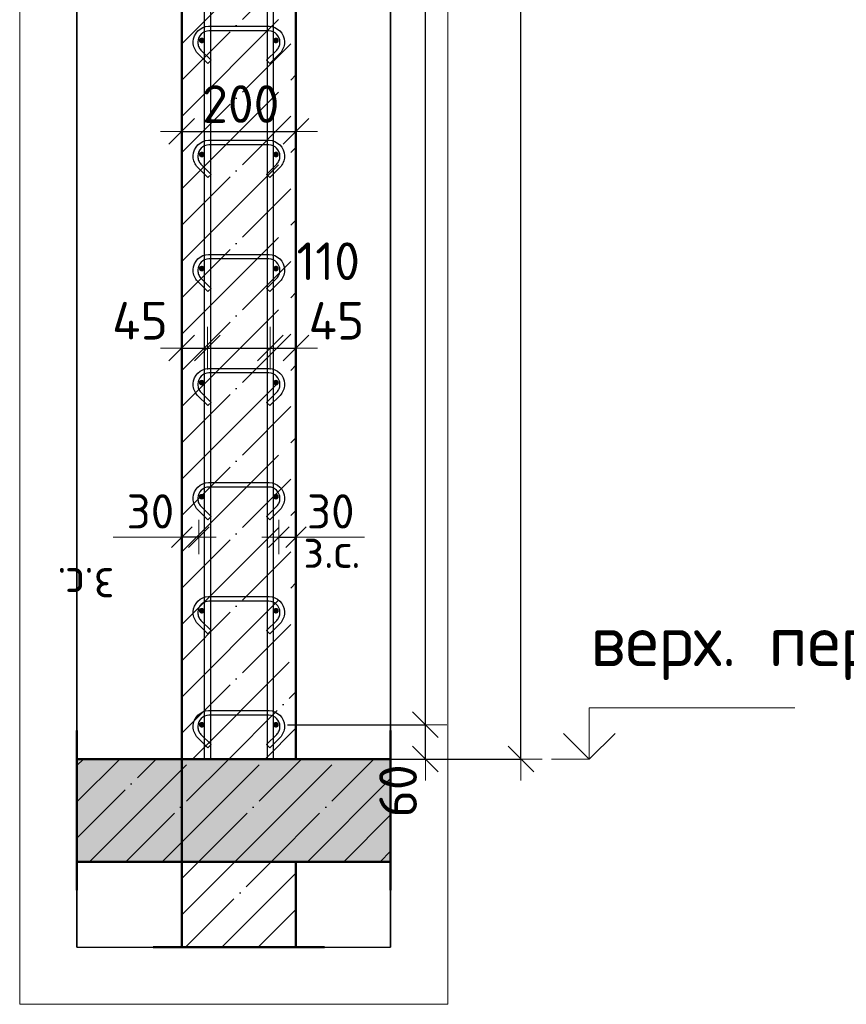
# Model space of a CAD drawing. Header units: millimetres. Extents: x -26477 to 45326, y 46540 to 77465.
# Tile 14 of 50: x -19499 to -18051, y 68088 to 69815. Entities that reach past the tile are written whole.
import ezdxf

# ---------------------------------------------------------------- set-up
doc = ezdxf.new("R2010")
doc.units = ezdxf.units.MM
doc.header["$PDMODE"] = 65
for name, pattern in [('______11', [150, 120, -15, 0, -15]), ('______5', [330, 240, -30, 30, -30]), ('________', [0])]:
    doc.linetypes.add(name, pattern=pattern)
for name, color, linetype, lineweight in [('Standard', 7, 'Continuous', 25), ('Арм.стержн. вертикальными 1', 22, 'Continuous', 35), ('Арм.стержн.горизонт. 1', 180, 'Continuous', 35), ('Высотная отметки_ общее', 7, 'Continuous', 13), ('Размерная линия_ общее', 7, 'Continuous', 13), ('Размерная линия_ общее_1', 7, 'Continuous', 13)]:
    doc.layers.add(name, color=color, linetype=linetype, lineweight=lineweight)
doc.layers.add('Арм.стержн.Стяжки', color=7, linetype='Continuous', lineweight=35, true_color=0x501e0f)
doc.styles.add('ISOCPEUR', font='ISOCPEUR')
doc.dimstyles.new('DIMSTYLE_10', dxfattribs={"dimtxt": 66, "dimasz": 75, "dimexe": 0, "dimexo": 0.001, "dimgap": 33, "dimtad": 2, "dimdec": 0, "dimrnd": 5, "dimzin": 12, "dimdsep": 46, "dimtxsty": 'ISOCPEUR', "dimblk1": 'ALL_ML_STRICH', "dimblk2": 'ALL_ML_STRICH', "dimsah": 1, "dimcen": 0, "dimse1": 1, "dimse2": 1, "dimclrd": 7, "dimclre": 256, "dimclrt": 7, "dimadec": 0, "dimazin": 0, "dimtfac": 1, "dimtdec": 0, "dimtix": 1, "dimtmove": 2, "dimatfit": 3, "dimfxl": 0, "dimtvp": 1.2, "dimtzin": 0, "dimlwd": 0, "dimlwe": -3, "dimarcsym": 0})
doc.dimstyles.new('DIMSTYLE_11', dxfattribs={"dimtxt": 66, "dimasz": 75, "dimexe": 0, "dimexo": 0.001, "dimgap": 33, "dimtad": 2, "dimdec": 0, "dimrnd": 5, "dimzin": 12, "dimdsep": 46, "dimtxsty": 'ISOCPEUR', "dimblk1": 'ALL_ML_STRICH', "dimblk2": 'ALL_ML_STRICH', "dimsah": 1, "dimcen": 0, "dimse1": 1, "dimse2": 1, "dimclrd": 7, "dimclre": 256, "dimclrt": 7, "dimadec": 0, "dimazin": 0, "dimtfac": 1, "dimtdec": 0, "dimtix": 1, "dimtmove": 2, "dimatfit": 3, "dimfxl": 0, "dimtvp": 1.2, "dimtzin": 0, "dimlwd": 0, "dimlwe": -3, "dimarcsym": 0})
doc.dimstyles.new('DIMSTYLE_4', dxfattribs={"dimtxt": 66, "dimasz": 75, "dimexe": 0, "dimexo": 0, "dimgap": 33, "dimtad": 2, "dimdec": 0, "dimrnd": 5, "dimzin": 12, "dimdsep": 46, "dimtxsty": 'ISOCPEUR', "dimblk1": 'ALL_ML_STRICH', "dimblk2": 'ALL_ML_STRICH', "dimsah": 1, "dimcen": 0, "dimclrd": 7, "dimclre": 256, "dimclrt": 7, "dimadec": 0, "dimazin": 0, "dimtfac": 1, "dimtdec": 0, "dimtix": 1, "dimtmove": 2, "dimatfit": 3, "dimfxl": 0, "dimtvp": 1.2, "dimtzin": 0, "dimlwd": 0, "dimlwe": -3, "dimarcsym": 0})
doc.dimstyles.new('DIMSTYLE_5', dxfattribs={"dimtxt": 66, "dimasz": 75, "dimexe": 0, "dimexo": 0, "dimgap": 33, "dimtad": 2, "dimdec": 0, "dimrnd": 5, "dimzin": 12, "dimdsep": 46, "dimtxsty": 'ISOCPEUR', "dimblk1": 'ALL_ML_STRICH', "dimblk2": 'ALL_ML_STRICH', "dimsah": 1, "dimcen": 0, "dimclrd": 7, "dimclre": 256, "dimclrt": 7, "dimadec": 0, "dimazin": 0, "dimtfac": 1, "dimtdec": 0, "dimtix": 1, "dimtmove": 2, "dimatfit": 3, "dimfxl": 0, "dimtzin": 0, "dimlwd": 0, "dimlwe": -3, "dimarcsym": 0})
doc.dimstyles.new('DIMSTYLE_8', dxfattribs={"dimtxt": 60, "dimasz": 60, "dimexe": 0, "dimexo": 0.001, "dimgap": 30, "dimtad": 2, "dimdec": 0, "dimrnd": 5, "dimzin": 12, "dimdsep": 46, "dimtxsty": 'ISOCPEUR', "dimblk1": 'ALL_ML_STRICH', "dimblk2": 'ALL_ML_STRICH', "dimsah": 1, "dimcen": 0, "dimse1": 1, "dimse2": 1, "dimclrd": 7, "dimclre": 256, "dimclrt": 7, "dimadec": 0, "dimazin": 0, "dimtfac": 1, "dimtdec": 0, "dimtix": 1, "dimtmove": 2, "dimatfit": 3, "dimfxl": 0, "dimtvp": 1.2, "dimtzin": 0, "dimlwd": 0, "dimlwe": -3, "dimarcsym": 0})

# ---------------------------------------------------------------- blocks, each defined once
blk = doc.blocks.new('ALL_ML_STRICH')
at = {"color": 0, "linetype": 'ByBlock', "lineweight": -2}
for p, q in [((0, -0.5), (0, 0.5)), ((-0.3, -0.3), (0.3, 0.3)), ((-1, 0), (0.5, 0))]:
    blk.add_line(p, q, dxfattribs=at)
blk = doc.blocks.new('*D18')
at = {"layer": 'DEFPOINTS', "color": 7, "linetype": 'Continuous', "lineweight": 13, "transparency": 33554687}
for p in [(-18918.7, 71638.6), (-18890.1, 68518.6), (-18620.8, 68518.6)]:
    blk.add_point(p, dxfattribs=at)
at = {"layer": 'Размерная линия_ общее', "color": 253, "linetype": 'Continuous', "lineweight": -2, "true_color": 0xa0a0a0, "transparency": 33554687}
for p, q in [((-18898.7, 71638.6), (-18620.8, 71638.6)), ((-18870.1, 68518.6), (-18620.8, 68518.6))]:
    blk.add_line(p, q, dxfattribs=at)
at = {"layer": 'Размерная линия_ общее', "color": 7, "linetype": 'Continuous', "lineweight": -2, "transparency": 33554687}
blk.add_line((-18620.8, 68518.6), (-18620.8, 71638.6), dxfattribs=at)
at = {"layer": 'Размерная линия_ общее', "color": 7, "linetype": 'Continuous', "lineweight": 13, "transparency": 33554687, "xscale": 75, "yscale": 75, "zscale": 75}
for p, rotation in [((-18620.8, 71638.6), 90), ((-18620.8, 68518.6), 270)]:
    blk.add_blockref('ALL_ML_STRICH', p, dxfattribs=dict(at, rotation=rotation))
at = {"layer": 'Размерная линия_ общее', "color": 7, "linetype": 'Continuous', "lineweight": 13, "transparency": 33554687, "insert": (-18668.8, 70088.5), "char_height": 66, "width": 264, "attachment_point": 5, "rotation": 90, "style": 'ISOCPEUR'}
blk.add_mtext('\\A1;{3120}', dxfattribs=at)
blk = doc.blocks.new('*D20')
at = {"layer": 'DEFPOINTS', "color": 7, "linetype": 'Continuous', "lineweight": 13, "transparency": 33554687}
for p in [(-19049.9, 68578.6), (-18992.1, 68518.6), (-18788, 68518.6)]:
    blk.add_point(p, dxfattribs=at)
at = {"layer": 'Размерная линия_ общее', "color": 253, "linetype": 'Continuous', "lineweight": -2, "true_color": 0xa0a0a0, "transparency": 33554687}
for p, q in [((-19029.9, 68578.6), (-18788, 68578.6)), ((-18972.1, 68518.6), (-18788, 68518.6))]:
    blk.add_line(p, q, dxfattribs=at)
at = {"layer": 'Размерная линия_ общее', "color": 7, "linetype": 'Continuous', "lineweight": -2, "transparency": 33554687}
blk.add_line((-18788, 68518.6), (-18788, 68578.6), dxfattribs=at)
at = {"layer": 'Размерная линия_ общее', "color": 7, "linetype": 'Continuous', "lineweight": 13, "transparency": 33554687, "xscale": 75, "yscale": 75, "zscale": 75}
for p, rotation in [((-18788, 68578.6), 90), ((-18788, 68518.6), 270)]:
    blk.add_blockref('ALL_ML_STRICH', p, dxfattribs=dict(at, rotation=rotation))
at = {"layer": 'Размерная линия_ общее', "color": 7, "linetype": 'Continuous', "lineweight": 13, "transparency": 33554687, "insert": (-18835.9, 68462.8), "char_height": 66, "width": 132, "attachment_point": 5, "rotation": 90, "style": 'ISOCPEUR'}
blk.add_mtext('\\A1;{60}', dxfattribs=at)
blk = doc.blocks.new('*D21')
at = {"layer": 'DEFPOINTS', "color": 7, "linetype": 'Continuous', "lineweight": 13, "transparency": 33554687}
for p in [(-19049.9, 71578.6), (-19049.9, 68578.6), (-18788, 68578.6)]:
    blk.add_point(p, dxfattribs=at)
at = {"layer": 'Размерная линия_ общее', "color": 253, "linetype": 'Continuous', "lineweight": -2, "true_color": 0xa0a0a0, "transparency": 33554687}
for p, q in [((-19029.9, 71578.6), (-18788, 71578.6)), ((-19029.9, 68578.6), (-18788, 68578.6))]:
    blk.add_line(p, q, dxfattribs=at)
at = {"layer": 'Размерная линия_ общее', "color": 7, "linetype": 'Continuous', "lineweight": -2, "transparency": 33554687}
blk.add_line((-18788, 68578.6), (-18788, 71578.6), dxfattribs=at)
at = {"layer": 'Размерная линия_ общее', "color": 7, "linetype": 'Continuous', "lineweight": 13, "transparency": 33554687, "xscale": 75, "yscale": 75, "zscale": 75}
for p, rotation in [((-18788, 71578.6), 90), ((-18788, 68578.6), 270)]:
    blk.add_blockref('ALL_ML_STRICH', p, dxfattribs=dict(at, rotation=rotation))
at = {"layer": 'Размерная линия_ общее', "color": 7, "linetype": 'Continuous', "lineweight": 13, "transparency": 33554687, "insert": (-18869, 69856.6), "char_height": 66, "width": 3.3, "attachment_point": 1, "rotation": 90, "line_spacing_factor": 0.60241, "style": 'ISOCPEUR'}
blk.add_mtext('\\W0.91;15х200=3000', dxfattribs=at)
blk = doc.blocks.new('*D25')
at = {"layer": 'DEFPOINTS', "color": 7, "linetype": 'Continuous', "lineweight": 13, "transparency": 33554687}
for p in [(-19044.9, 68907.8), (-19044.9, 68899.1), (-19014.9, 68899.1)]:
    blk.add_point(p, dxfattribs=at)
at = {"layer": 'Размерная линия_ общее_1', "color": 7, "linetype": 'Continuous', "lineweight": -2, "transparency": 33554687}
blk.add_line((-19044.9, 68907.8), (-19014.9, 68907.8), dxfattribs=at)
at = {"layer": 'Размерная линия_ общее_1', "color": 7, "linetype": 'Continuous', "lineweight": 13, "transparency": 33554687, "xscale": 60, "yscale": 60, "zscale": 60, "rotation": 180}
blk.add_blockref('ALL_ML_STRICH', (-19044.9, 68907.8), dxfattribs=at)
at = {"layer": 'Размерная линия_ общее_1', "color": 7, "linetype": 'Continuous', "lineweight": 13, "transparency": 33554687, "xscale": 60, "yscale": 60, "zscale": 60}
blk.add_blockref('ALL_ML_STRICH', (-19014.9, 68907.8), dxfattribs=at)
at = {"layer": 'Размерная линия_ общее_1', "color": 7, "linetype": 'Continuous', "lineweight": 13, "transparency": 33554687, "insert": (-18953.9, 68952.8), "char_height": 60, "width": 120, "attachment_point": 5, "style": 'ISOCPEUR'}
blk.add_mtext('\\A1;{30}', dxfattribs=at)
at = {"layer": 'Размерная линия_ общее_1', "color": 7, "linetype": 'Continuous', "lineweight": 13, "transparency": 33554687, "insert": (-19001.9, 68913.7), "char_height": 60, "width": 3, "attachment_point": 1, "line_spacing_factor": 0.60241, "style": 'ISOCPEUR'}
blk.add_mtext('з.с.', dxfattribs=at)
blk = doc.blocks.new('*D26')
at = {"layer": 'DEFPOINTS', "color": 7, "linetype": 'Continuous', "lineweight": 13, "transparency": 33554687}
for p in [(-19214.9, 69239.2), (-19169.9, 69241.5), (-19214.9, 69229.7)]:
    blk.add_point(p, dxfattribs=at)
at = {"layer": 'Размерная линия_ общее', "color": 7, "linetype": 'Continuous', "lineweight": -2, "transparency": 33554687}
blk.add_line((-19214.9, 69239.2), (-19169.9, 69239.2), dxfattribs=at)
at = {"layer": 'Размерная линия_ общее', "color": 7, "linetype": 'Continuous', "lineweight": 13, "transparency": 33554687, "xscale": 75, "yscale": 75, "zscale": 75, "rotation": 180}
blk.add_blockref('ALL_ML_STRICH', (-19214.9, 69239.2), dxfattribs=at)
at = {"layer": 'Размерная линия_ общее', "color": 7, "linetype": 'Continuous', "lineweight": 13, "transparency": 33554687, "xscale": 75, "yscale": 75, "zscale": 75}
blk.add_blockref('ALL_ML_STRICH', (-19169.9, 69239.2), dxfattribs=at)
at = {"layer": 'Размерная линия_ общее', "color": 7, "linetype": 'Continuous', "lineweight": 13, "transparency": 33554687, "insert": (-19288.2, 69287.2), "char_height": 66, "width": 132, "attachment_point": 5, "style": 'ISOCPEUR'}
blk.add_mtext('\\A1;{45}', dxfattribs=at)
blk = doc.blocks.new('*D27')
at = {"layer": 'DEFPOINTS', "color": 7, "linetype": 'Continuous', "lineweight": 13, "transparency": 33554687}
for p in [(-19169.9, 69241.5), (-19169.9, 69239.2), (-19059.9, 69245.4)]:
    blk.add_point(p, dxfattribs=at)
at = {"layer": 'Размерная линия_ общее', "color": 7, "linetype": 'Continuous', "lineweight": -2, "transparency": 33554687}
blk.add_line((-19169.9, 69239.2), (-19059.9, 69239.2), dxfattribs=at)
at = {"layer": 'Размерная линия_ общее', "color": 7, "linetype": 'Continuous', "lineweight": 13, "transparency": 33554687, "xscale": 75, "yscale": 75, "zscale": 75, "rotation": 180}
blk.add_blockref('ALL_ML_STRICH', (-19169.9, 69239.2), dxfattribs=at)
at = {"layer": 'Размерная линия_ общее', "color": 7, "linetype": 'Continuous', "lineweight": 13, "transparency": 33554687, "xscale": 75, "yscale": 75, "zscale": 75}
blk.add_blockref('ALL_ML_STRICH', (-19059.9, 69239.2), dxfattribs=at)
at = {"layer": 'Размерная линия_ общее', "color": 7, "linetype": 'Continuous', "lineweight": 13, "transparency": 33554687, "insert": (-18958.3, 69391.5), "char_height": 66, "width": 198, "attachment_point": 5, "style": 'ISOCPEUR'}
blk.add_mtext('\\A1;{110}', dxfattribs=at)
blk = doc.blocks.new('*D28')
at = {"layer": 'DEFPOINTS', "color": 7, "linetype": 'Continuous', "lineweight": 13, "transparency": 33554687}
for p in [(-19059.9, 69245.4), (-19059.9, 69239.2), (-19014.9, 69238.3)]:
    blk.add_point(p, dxfattribs=at)
at = {"layer": 'Размерная линия_ общее', "color": 7, "linetype": 'Continuous', "lineweight": -2, "transparency": 33554687}
blk.add_line((-19059.9, 69239.2), (-19014.9, 69239.2), dxfattribs=at)
at = {"layer": 'Размерная линия_ общее', "color": 7, "linetype": 'Continuous', "lineweight": 13, "transparency": 33554687, "xscale": 75, "yscale": 75, "zscale": 75, "rotation": 180}
blk.add_blockref('ALL_ML_STRICH', (-19059.9, 69239.2), dxfattribs=at)
at = {"layer": 'Размерная линия_ общее', "color": 7, "linetype": 'Continuous', "lineweight": 13, "transparency": 33554687, "xscale": 75, "yscale": 75, "zscale": 75}
blk.add_blockref('ALL_ML_STRICH', (-19014.9, 69239.2), dxfattribs=at)
at = {"layer": 'Размерная линия_ общее', "color": 7, "linetype": 'Continuous', "lineweight": 13, "transparency": 33554687, "insert": (-18943.9, 69287.1), "char_height": 66, "width": 132, "attachment_point": 5, "style": 'ISOCPEUR'}
blk.add_mtext('\\A1;{45}', dxfattribs=at)
blk = doc.blocks.new('*D29')
at = {"layer": 'DEFPOINTS', "color": 7, "linetype": 'Continuous', "lineweight": 13, "transparency": 33554687}
for p in [(-19214.9, 69619.2), (-19014.9, 69618.3), (-19214.9, 69609.7)]:
    blk.add_point(p, dxfattribs=at)
at = {"layer": 'Размерная линия_ общее', "color": 253, "linetype": 'Continuous', "lineweight": -2, "true_color": 0xa0a0a0, "transparency": 33554687}
for p, q in [((-19214.9, 69619.2), (-19214.9, 69619.2)), ((-19014.9, 69619.2), (-19014.9, 69619.2))]:
    blk.add_line(p, q, dxfattribs=at)
at = {"layer": 'Размерная линия_ общее', "color": 7, "linetype": 'Continuous', "lineweight": -2, "transparency": 33554687}
blk.add_line((-19214.9, 69619.2), (-19014.9, 69619.2), dxfattribs=at)
at = {"layer": 'Размерная линия_ общее', "color": 7, "linetype": 'Continuous', "lineweight": 13, "transparency": 33554687, "xscale": 75, "yscale": 75, "zscale": 75, "rotation": 180}
blk.add_blockref('ALL_ML_STRICH', (-19214.9, 69619.2), dxfattribs=at)
at = {"layer": 'Размерная линия_ общее', "color": 7, "linetype": 'Continuous', "lineweight": 13, "transparency": 33554687, "xscale": 75, "yscale": 75, "zscale": 75}
blk.add_blockref('ALL_ML_STRICH', (-19014.9, 69619.2), dxfattribs=at)
at = {"layer": 'Размерная линия_ общее', "color": 7, "linetype": 'Continuous', "lineweight": 13, "transparency": 33554687, "insert": (-19111.6, 69667.2), "char_height": 66, "width": 198, "attachment_point": 5, "style": 'ISOCPEUR'}
blk.add_mtext('\\A1;{200}', dxfattribs=at)
blk = doc.blocks.new('*D30')
at = {"layer": 'DEFPOINTS', "color": 7, "linetype": 'Continuous', "lineweight": 13, "transparency": 33554687}
for p in [(-19214.9, 68899.1), (-19184.9, 68907.8), (-19184.9, 68899.1)]:
    blk.add_point(p, dxfattribs=at)
at = {"layer": 'Размерная линия_ общее_1', "color": 7, "linetype": 'Continuous', "lineweight": -2, "transparency": 33554687}
blk.add_line((-19184.9, 68907.8), (-19214.9, 68907.8), dxfattribs=at)
at = {"layer": 'Размерная линия_ общее_1', "color": 7, "linetype": 'Continuous', "lineweight": 13, "transparency": 33554687, "xscale": 60, "yscale": 60, "zscale": 60}
for p, rotation in [((-19184.9, 68907.8), 360), ((-19214.9, 68907.8), 180)]:
    blk.add_blockref('ALL_ML_STRICH', p, dxfattribs=dict(at, rotation=rotation))
at = {"layer": 'Размерная линия_ общее_1', "color": 7, "linetype": 'Continuous', "lineweight": 13, "transparency": 33554687, "insert": (-19269.9, 68952.8), "char_height": 60, "width": 120, "attachment_point": 5, "style": 'ISOCPEUR'}
blk.add_mtext('\\A1;{30}', dxfattribs=at)
at = {"layer": 'Размерная линия_ общее_1', "color": 7, "linetype": 'Continuous', "lineweight": 13, "transparency": 33554687, "insert": (-19333, 68793.7), "char_height": 60, "width": 3, "attachment_point": 1, "rotation": 180, "line_spacing_factor": 0.60241, "style": 'ISOCPEUR'}
blk.add_mtext('з.с.', dxfattribs=at)
blk = doc.blocks.new('COMPLEX_ELEVATIONDIM_3')
at = {"layer": 'Высотная отметки_ общее', "color": 7, "linetype": 'Continuous', "lineweight": 13, "transparency": 33554687}
for p, q in [((-18500.8, 68518.6), (-18500.8, 68608.6)), ((-18500.8, 68608.6), (-18140.8, 68608.6)), ((-18500.8, 68518.6), (-18545.8, 68563.6)), ((-18500.8, 68518.6), (-18455.8, 68563.6)), ((-18500.8, 68518.6), (-18566.9, 68518.6)), ((-18500.8, 68518.6), (-18500.8, 68518.6)), ((-18500.8, 68518.6), (-18500.8, 68518.6)), ((-18500.8, 68518.6), (-18500.8, 68518.6)), ((-18500.8, 68518.6), (-18500.8, 68518.6))]:
    blk.add_line(p, q, dxfattribs=at)
at = {"layer": 'Высотная отметки_ общее', "color": 7, "linetype": 'Continuous', "lineweight": 13, "transparency": 33554687, "insert": (-18499, 68657), "char_height": 90, "width": 781.345, "attachment_point": 7, "style": 'ISOCPEUR'}
blk.add_mtext('\\W0.98;верх. перекр.', dxfattribs=at)

msp = doc.modelspace()

# ---------------------------------------------------------------- hatches: boundary and pattern name
at = {"linetype": 'Continuous', "lineweight": -3, "transparency": 33554687}
msp.add_hatch(color=7, dxfattribs=at).paths.add_polyline_path([(-18849, 68338.6), (-18849, 68518.6), (-19399, 68518.6), (-19399, 68338.6)])
at = {"layer": 'Арм.стержн.горизонт. 1', "linetype": 'Continuous', "lineweight": 50, "transparency": 33554687}
for points in [[(-19174.9, 69778.6), (-19175.3, 69780.6), (-19176.4, 69782.2), (-19178, 69783.3), (-19179.9, 69783.6), (-19181.8, 69783.3), (-19183.5, 69782.2), (-19184.6, 69780.6), (-19184.9, 69778.6), (-19184.6, 69776.7), (-19183.5, 69775.1), (-19181.8, 69774), (-19179.9, 69773.6), (-19178, 69774), (-19176.4, 69775.1), (-19175.3, 69776.7)], [(-19044.9, 69778.6), (-19045.3, 69780.6), (-19046.4, 69782.2), (-19048, 69783.3), (-19049.9, 69783.6), (-19051.8, 69783.3), (-19053.5, 69782.2), (-19054.6, 69780.6), (-19054.9, 69778.6), (-19054.6, 69776.7), (-19053.5, 69775.1), (-19051.8, 69774), (-19049.9, 69773.6), (-19048, 69774), (-19046.4, 69775.1), (-19045.3, 69776.7)], [(-19174.9, 69578.6), (-19175.3, 69580.6), (-19176.4, 69582.2), (-19178, 69583.3), (-19179.9, 69583.6), (-19181.8, 69583.3), (-19183.5, 69582.2), (-19184.6, 69580.6), (-19184.9, 69578.6), (-19184.6, 69576.7), (-19183.5, 69575.1), (-19181.8, 69574), (-19179.9, 69573.6), (-19178, 69574), (-19176.4, 69575.1), (-19175.3, 69576.7)], [(-19044.9, 69578.6), (-19045.3, 69580.6), (-19046.4, 69582.2), (-19048, 69583.3), (-19049.9, 69583.6), (-19051.8, 69583.3), (-19053.5, 69582.2), (-19054.6, 69580.6), (-19054.9, 69578.6), (-19054.6, 69576.7), (-19053.5, 69575.1), (-19051.8, 69574), (-19049.9, 69573.6), (-19048, 69574), (-19046.4, 69575.1), (-19045.3, 69576.7)], [(-19174.9, 69378.6), (-19175.3, 69380.6), (-19176.4, 69382.2), (-19178, 69383.3), (-19179.9, 69383.6), (-19181.8, 69383.3), (-19183.5, 69382.2), (-19184.6, 69380.6), (-19184.9, 69378.6), (-19184.6, 69376.7), (-19183.5, 69375.1), (-19181.8, 69374), (-19179.9, 69373.6), (-19178, 69374), (-19176.4, 69375.1), (-19175.3, 69376.7)], [(-19044.9, 69378.6), (-19045.3, 69380.6), (-19046.4, 69382.2), (-19048, 69383.3), (-19049.9, 69383.6), (-19051.8, 69383.3), (-19053.5, 69382.2), (-19054.6, 69380.6), (-19054.9, 69378.6), (-19054.6, 69376.7), (-19053.5, 69375.1), (-19051.8, 69374), (-19049.9, 69373.6), (-19048, 69374), (-19046.4, 69375.1), (-19045.3, 69376.7)], [(-19174.9, 69178.6), (-19175.3, 69180.6), (-19176.4, 69182.2), (-19178, 69183.3), (-19179.9, 69183.6), (-19181.8, 69183.3), (-19183.5, 69182.2), (-19184.6, 69180.6), (-19184.9, 69178.6), (-19184.6, 69176.7), (-19183.5, 69175.1), (-19181.8, 69174), (-19179.9, 69173.6), (-19178, 69174), (-19176.4, 69175.1), (-19175.3, 69176.7)], [(-19044.9, 69178.6), (-19045.3, 69180.6), (-19046.4, 69182.2), (-19048, 69183.3), (-19049.9, 69183.6), (-19051.8, 69183.3), (-19053.5, 69182.2), (-19054.6, 69180.6), (-19054.9, 69178.6), (-19054.6, 69176.7), (-19053.5, 69175.1), (-19051.8, 69174), (-19049.9, 69173.6), (-19048, 69174), (-19046.4, 69175.1), (-19045.3, 69176.7)], [(-19174.9, 68978.6), (-19175.3, 68980.6), (-19176.4, 68982.2), (-19178, 68983.3), (-19179.9, 68983.6), (-19181.8, 68983.3), (-19183.5, 68982.2), (-19184.6, 68980.6), (-19184.9, 68978.6), (-19184.6, 68976.7), (-19183.5, 68975.1), (-19181.8, 68974), (-19179.9, 68973.6), (-19178, 68974), (-19176.4, 68975.1), (-19175.3, 68976.7)], [(-19044.9, 68978.6), (-19045.3, 68980.6), (-19046.4, 68982.2), (-19048, 68983.3), (-19049.9, 68983.6), (-19051.8, 68983.3), (-19053.5, 68982.2), (-19054.6, 68980.6), (-19054.9, 68978.6), (-19054.6, 68976.7), (-19053.5, 68975.1), (-19051.8, 68974), (-19049.9, 68973.6), (-19048, 68974), (-19046.4, 68975.1), (-19045.3, 68976.7)], [(-19174.9, 68778.6), (-19175.3, 68780.6), (-19176.4, 68782.2), (-19178, 68783.3), (-19179.9, 68783.6), (-19181.8, 68783.3), (-19183.5, 68782.2), (-19184.6, 68780.6), (-19184.9, 68778.6), (-19184.6, 68776.7), (-19183.5, 68775.1), (-19181.8, 68774), (-19179.9, 68773.6), (-19178, 68774), (-19176.4, 68775.1), (-19175.3, 68776.7)], [(-19044.9, 68778.6), (-19045.3, 68780.6), (-19046.4, 68782.2), (-19048, 68783.3), (-19049.9, 68783.6), (-19051.8, 68783.3), (-19053.5, 68782.2), (-19054.6, 68780.6), (-19054.9, 68778.6), (-19054.6, 68776.7), (-19053.5, 68775.1), (-19051.8, 68774), (-19049.9, 68773.6), (-19048, 68774), (-19046.4, 68775.1), (-19045.3, 68776.7)], [(-19174.9, 68578.6), (-19175.3, 68580.6), (-19176.4, 68582.2), (-19178, 68583.3), (-19179.9, 68583.6), (-19181.8, 68583.3), (-19183.5, 68582.2), (-19184.6, 68580.6), (-19184.9, 68578.6), (-19184.6, 68576.7), (-19183.5, 68575.1), (-19181.8, 68574), (-19179.9, 68573.6), (-19178, 68574), (-19176.4, 68575.1), (-19175.3, 68576.7)], [(-19044.9, 68578.6), (-19045.3, 68580.6), (-19046.4, 68582.2), (-19048, 68583.3), (-19049.9, 68583.6), (-19051.8, 68583.3), (-19053.5, 68582.2), (-19054.6, 68580.6), (-19054.9, 68578.6), (-19054.6, 68576.7), (-19053.5, 68575.1), (-19051.8, 68574), (-19049.9, 68573.6), (-19048, 68574), (-19046.4, 68575.1), (-19045.3, 68576.7)]]:
    msp.add_hatch(color=4, dxfattribs=at).paths.add_polyline_path(points)

# ---------------------------------------------------------------- linework, layer by layer
at = {"color": 52, "linetype": 'Continuous', "lineweight": -3, "transparency": 33554687}
for p, q in [((-19399, 72672), (-19399, 68188.5)), ((-19399, 68188.5), (-19399, 72672)), ((-18849, 72672), (-18849, 68188.5)), ((-18849, 68188.5), (-18849, 72672)), ((-19399, 68188.5), (-18849, 68188.5)), ((-19399, 68188.5), (-18849, 68188.5))]:
    msp.add_line(p, q, dxfattribs=at)
at = {"color": 7, "linetype": 'Continuous', "lineweight": 50, "transparency": 33554687}
for p, q in [((-19399, 68568.6), (-19399, 68288.6)), ((-18849, 68288.6), (-18849, 68568.6)), ((-19214.9, 68518.6), (-19399, 68518.6)), ((-19014.9, 68518.6), (-19214.9, 68518.6)), ((-18849, 68518.6), (-19014.9, 68518.6)), ((-19399, 68338.6), (-19214.9, 68338.6)), ((-19214.9, 68338.6), (-19014.9, 68338.6)), ((-19014.9, 68338.6), (-18849, 68338.6))]:
    msp.add_line(p, q, dxfattribs=at)
at = {"color": 7, "linetype": '______11', "lineweight": -3, "transparency": 33554687}
for p, q in [((-19399, 68507), (-19387.3, 68518.6)), ((-19399, 68379.7), (-19260, 68518.6)), ((-19312.7, 68338.6), (-19132.7, 68518.6)), ((-19185.4, 68338.6), (-19005.4, 68518.6)), ((-19058.2, 68338.6), (-18878.2, 68518.6)), ((-18930.9, 68338.6), (-18849, 68420.6))]:
    msp.add_line(p, q, dxfattribs=at)
at = {"color": 7, "linetype": '______5', "lineweight": -3, "transparency": 33554687}
for p, q in [((-19399, 68443.3), (-19323.6, 68518.6)), ((-19376.4, 68338.6), (-19196.4, 68518.6)), ((-19249.1, 68338.6), (-19069.1, 68518.6)), ((-19121.8, 68338.6), (-18941.8, 68518.6)), ((-18994.5, 68338.6), (-18849, 68484.2)), ((-18867.2, 68338.6), (-18849, 68356.9))]:
    msp.add_line(p, q, dxfattribs=at)
at = {"color": 7, "linetype": '________', "lineweight": 50, "transparency": 33554687}
msp.add_line((-19214.9, 68338.6), (-19214.9, 68518.6), dxfattribs=at)
at = {"layer": 'Standard', "color": 7, "linetype": 'Continuous', "lineweight": 50, "transparency": 33554687}
for p, q in [((-19214.9, 71638.6), (-19214.9, 68518.6)), ((-19014.9, 68518.6), (-19014.9, 71638.6)), ((-19214.9, 68518.6), (-19014.9, 68518.6)), ((-19014.9, 68338.6), (-19214.9, 68338.6)), ((-19214.9, 68338.6), (-19214.9, 68188.5)), ((-19014.9, 68188.5), (-19014.9, 68338.6)), ((-19264.9, 68188.5), (-18964.9, 68188.5))]:
    msp.add_line(p, q, dxfattribs=at)
at = {"layer": 'Standard', "color": 7, "linetype": '______5', "lineweight": -3, "transparency": 33554687}
for p, q in [((-19214.9, 69772.9), (-19014.9, 69972.9)), ((-19214.9, 69645.6), (-19014.9, 69845.6)), ((-19214.9, 69518.3), (-19014.9, 69718.3)), ((-19214.9, 69391), (-19014.9, 69591)), ((-19214.9, 69263.7), (-19014.9, 69463.7)), ((-19214.9, 69136.5), (-19014.9, 69336.5)), ((-19214.9, 69009.2), (-19014.9, 69209.2)), ((-19214.9, 68881.9), (-19014.9, 69081.9)), ((-19214.9, 68754.6), (-19014.9, 68954.6)), ((-19214.9, 68627.3), (-19014.9, 68827.3)), ((-19196.4, 68518.6), (-19014.9, 68700.1)), ((-19069.1, 68518.6), (-19014.9, 68572.8)), ((-19214.9, 68245.5), (-19121.8, 68338.6)), ((-19144.7, 68188.5), (-19014.9, 68318.2)), ((-19017.4, 68188.5), (-19014.9, 68190.9))]:
    msp.add_line(p, q, dxfattribs=at)
at = {"layer": 'Standard', "color": 7, "linetype": '______11', "lineweight": -3, "transparency": 33554687}
for p, q in [((-19214.9, 69709.2), (-19014.9, 69909.2)), ((-19214.9, 69581.9), (-19014.9, 69781.9)), ((-19214.9, 69454.7), (-19014.9, 69654.7)), ((-19214.9, 69327.4), (-19014.9, 69527.4)), ((-19214.9, 69200.1), (-19014.9, 69400.1)), ((-19214.9, 69072.8), (-19014.9, 69272.8)), ((-19214.9, 68945.5), (-19014.9, 69145.5)), ((-19214.9, 68818.3), (-19014.9, 69018.3)), ((-19214.9, 68691), (-19014.9, 68891)), ((-19214.9, 68563.7), (-19014.9, 68763.7)), ((-19132.7, 68518.6), (-19014.9, 68636.4)), ((-19214.9, 68309.1), (-19185.4, 68338.6)), ((-19208.3, 68188.5), (-19058.2, 68338.6)), ((-19081, 68188.5), (-19014.9, 68254.6))]:
    msp.add_line(p, q, dxfattribs=at)
at = {"layer": 'Standard', "color": 7, "linetype": 'Continuous', "lineweight": 13, "transparency": 33554687}
for p, q in [((-19214.9, 68907.8), (-19334.9, 68907.8)), ((-19014.9, 68907.8), (-18894.9, 68907.8))]:
    msp.add_line(p, q, dxfattribs=at)
msp.add_lwpolyline([(-19499, 68088.5), (-18749, 68088.5), (-18749, 72772), (-19499, 72772), (-19499, 68088.5)], dxfattribs=at)
at = {"layer": 'Арм.стержн. вертикальными 1', "color": 4, "linetype": 'Continuous', "lineweight": 25, "transparency": 33554687}
for points in [[(-19174.9, 68518.6), (-19174.9, 72648.6), (-19164.9, 72648.6), (-19164.9, 68518.6), (-19174.9, 68518.6)], [(-19174.9, 68518.6), (-19174.9, 72648.6), (-19164.9, 72648.6), (-19164.9, 68518.6), (-19174.9, 68518.6)], [(-19064.9, 68518.6), (-19064.9, 72648.6), (-19054.9, 72648.6), (-19054.9, 68518.6), (-19064.9, 68518.6)], [(-19064.9, 68518.6), (-19064.9, 72648.6), (-19054.9, 72648.6), (-19054.9, 68518.6), (-19064.9, 68518.6)]]:
    msp.add_lwpolyline(points, dxfattribs=at)
at = {"layer": 'Арм.стержн.горизонт. 1', "color": 52, "linetype": 'Continuous', "lineweight": 50, "transparency": 33554687}
for p, q in [((-19214.9, 68518.6), (-19214.9, 68518.6)), ((-19014.9, 68518.6), (-19014.9, 68518.6))]:
    msp.add_line(p, q, dxfattribs=at)
at = {"layer": 'Арм.стержн.Стяжки', "color": 40, "linetype": 'Continuous', "lineweight": 25, "transparency": 33554687}
for points in [[(-19066.4, 69743.9), (-19048.5, 69761.8), (-19047.3, 69763.2), (-19046.2, 69764.7), (-19045.2, 69766.3), (-19044.5, 69768), (-19043.8, 69769.7), (-19043.4, 69771.5), (-19043.1, 69773.4), (-19042.9, 69775.3), (-19042.9, 69776.4), (-19043.4, 69780), (-19044.6, 69783.7), (-19046.5, 69787), (-19048.8, 69789.8), (-19051.5, 69792.1), (-19054.9, 69793.9), (-19058.5, 69795.1), (-19062.2, 69795.6), (-19167.7, 69795.6), (-19171.3, 69795.1), (-19175, 69793.9), (-19178.3, 69792.1), (-19181.1, 69789.8), (-19183.3, 69787), (-19185.2, 69783.7), (-19186.4, 69780), (-19186.9, 69776.4), (-19186.9, 69775.3), (-19186.8, 69773.4), (-19186.5, 69771.5), (-19186, 69769.7), (-19185.4, 69768), (-19184.6, 69766.3), (-19183.7, 69764.7), (-19182.6, 69763.2), (-19181.3, 69761.8), (-19163.5, 69743.9), (-19169.1, 69738.3), (-19187.2, 69756.3), (-19188.9, 69758.2), (-19190.4, 69760.3), (-19191.7, 69762.6), (-19192.8, 69764.9), (-19193.7, 69767.4), (-19194.3, 69769.9), (-19194.8, 69772.5), (-19194.9, 69775), (-19194.9, 69777), (-19194.3, 69781.8), (-19192.6, 69786.9), (-19190, 69791.6), (-19186.7, 69795.5), (-19182.9, 69798.7), (-19178.2, 69801.3), (-19173.1, 69803), (-19168.3, 69803.6), (-19061.6, 69803.6), (-19056.7, 69803), (-19051.6, 69801.3), (-19047, 69798.7), (-19043.1, 69795.5), (-19039.9, 69791.6), (-19037.3, 69786.9), (-19035.6, 69781.8), (-19034.9, 69777), (-19034.9, 69775), (-19035.1, 69772.5), (-19035.5, 69769.9), (-19036.2, 69767.4), (-19037.1, 69764.9), (-19038.2, 69762.6), (-19039.5, 69760.3), (-19041, 69758.2), (-19042.7, 69756.3), (-19060.7, 69738.3), (-19066.4, 69743.9)], [(-19066.4, 69543.9), (-19048.5, 69561.8), (-19047.3, 69563.2), (-19046.2, 69564.7), (-19045.2, 69566.3), (-19044.5, 69568), (-19043.8, 69569.7), (-19043.4, 69571.5), (-19043.1, 69573.4), (-19042.9, 69575.3), (-19042.9, 69576.4), (-19043.4, 69580), (-19044.6, 69583.7), (-19046.5, 69587), (-19048.8, 69589.8), (-19051.5, 69592.1), (-19054.9, 69593.9), (-19058.5, 69595.1), (-19062.2, 69595.6), (-19167.7, 69595.6), (-19171.3, 69595.1), (-19175, 69593.9), (-19178.3, 69592.1), (-19181.1, 69589.8), (-19183.3, 69587), (-19185.2, 69583.7), (-19186.4, 69580), (-19186.9, 69576.4), (-19186.9, 69575.3), (-19186.8, 69573.4), (-19186.5, 69571.5), (-19186, 69569.7), (-19185.4, 69568), (-19184.6, 69566.3), (-19183.7, 69564.7), (-19182.6, 69563.2), (-19181.3, 69561.8), (-19163.5, 69543.9), (-19169.1, 69538.3), (-19187.2, 69556.3), (-19188.9, 69558.2), (-19190.4, 69560.3), (-19191.7, 69562.6), (-19192.8, 69564.9), (-19193.7, 69567.4), (-19194.3, 69569.9), (-19194.8, 69572.5), (-19194.9, 69575), (-19194.9, 69577), (-19194.3, 69581.8), (-19192.6, 69586.9), (-19190, 69591.6), (-19186.7, 69595.5), (-19182.9, 69598.7), (-19178.2, 69601.3), (-19173.1, 69603), (-19168.3, 69603.6), (-19061.6, 69603.6), (-19056.7, 69603), (-19051.6, 69601.3), (-19047, 69598.7), (-19043.1, 69595.5), (-19039.9, 69591.6), (-19037.3, 69586.9), (-19035.6, 69581.8), (-19034.9, 69577), (-19034.9, 69575), (-19035.1, 69572.5), (-19035.5, 69569.9), (-19036.2, 69567.4), (-19037.1, 69564.9), (-19038.2, 69562.6), (-19039.5, 69560.3), (-19041, 69558.2), (-19042.7, 69556.3), (-19060.7, 69538.3), (-19066.4, 69543.9)], [(-19066.4, 69343.9), (-19048.5, 69361.8), (-19047.3, 69363.2), (-19046.2, 69364.7), (-19045.2, 69366.3), (-19044.5, 69368), (-19043.8, 69369.7), (-19043.4, 69371.5), (-19043.1, 69373.4), (-19042.9, 69375.3), (-19042.9, 69376.4), (-19043.4, 69380), (-19044.6, 69383.7), (-19046.5, 69387), (-19048.8, 69389.8), (-19051.5, 69392.1), (-19054.9, 69393.9), (-19058.5, 69395.1), (-19062.2, 69395.6), (-19167.7, 69395.6), (-19171.3, 69395.1), (-19175, 69393.9), (-19178.3, 69392.1), (-19181.1, 69389.8), (-19183.3, 69387), (-19185.2, 69383.7), (-19186.4, 69380), (-19186.9, 69376.4), (-19186.9, 69375.3), (-19186.8, 69373.4), (-19186.5, 69371.5), (-19186, 69369.7), (-19185.4, 69368), (-19184.6, 69366.3), (-19183.7, 69364.7), (-19182.6, 69363.2), (-19181.3, 69361.8), (-19163.5, 69343.9), (-19169.1, 69338.3), (-19187.2, 69356.3), (-19188.9, 69358.2), (-19190.4, 69360.3), (-19191.7, 69362.6), (-19192.8, 69364.9), (-19193.7, 69367.3), (-19194.3, 69369.9), (-19194.8, 69372.5), (-19194.9, 69375), (-19194.9, 69377), (-19194.3, 69381.8), (-19192.6, 69386.9), (-19190, 69391.6), (-19186.7, 69395.5), (-19182.9, 69398.7), (-19178.2, 69401.3), (-19173.1, 69403), (-19168.3, 69403.6), (-19061.6, 69403.6), (-19056.7, 69403), (-19051.6, 69401.3), (-19047, 69398.7), (-19043.1, 69395.5), (-19039.9, 69391.6), (-19037.3, 69386.9), (-19035.6, 69381.8), (-19034.9, 69377), (-19034.9, 69375), (-19035.1, 69372.5), (-19035.5, 69369.9), (-19036.2, 69367.3), (-19037.1, 69364.9), (-19038.2, 69362.6), (-19039.5, 69360.3), (-19041, 69358.2), (-19042.7, 69356.3), (-19060.7, 69338.3), (-19066.4, 69343.9)], [(-19066.4, 69143.9), (-19048.5, 69161.8), (-19047.3, 69163.2), (-19046.2, 69164.7), (-19045.2, 69166.3), (-19044.5, 69168), (-19043.8, 69169.7), (-19043.4, 69171.5), (-19043.1, 69173.4), (-19042.9, 69175.3), (-19042.9, 69176.4), (-19043.4, 69180), (-19044.6, 69183.7), (-19046.5, 69187), (-19048.8, 69189.8), (-19051.5, 69192.1), (-19054.9, 69193.9), (-19058.5, 69195.1), (-19062.2, 69195.6), (-19167.7, 69195.6), (-19171.3, 69195.1), (-19175, 69193.9), (-19178.3, 69192.1), (-19181.1, 69189.8), (-19183.3, 69187), (-19185.2, 69183.7), (-19186.4, 69180), (-19186.9, 69176.4), (-19186.9, 69175.3), (-19186.8, 69173.4), (-19186.5, 69171.5), (-19186, 69169.7), (-19185.4, 69168), (-19184.6, 69166.3), (-19183.7, 69164.7), (-19182.6, 69163.2), (-19181.3, 69161.8), (-19163.5, 69143.9), (-19169.1, 69138.3), (-19187.2, 69156.3), (-19188.9, 69158.2), (-19190.4, 69160.3), (-19191.7, 69162.6), (-19192.8, 69164.9), (-19193.7, 69167.3), (-19194.3, 69169.9), (-19194.8, 69172.5), (-19194.9, 69175), (-19194.9, 69177), (-19194.3, 69181.8), (-19192.6, 69186.9), (-19190, 69191.6), (-19186.7, 69195.5), (-19182.9, 69198.7), (-19178.2, 69201.3), (-19173.1, 69203), (-19168.3, 69203.6), (-19061.6, 69203.6), (-19056.7, 69203), (-19051.6, 69201.3), (-19047, 69198.7), (-19043.1, 69195.5), (-19039.9, 69191.6), (-19037.3, 69186.9), (-19035.6, 69181.8), (-19034.9, 69177), (-19034.9, 69175), (-19035.1, 69172.5), (-19035.5, 69169.9), (-19036.2, 69167.3), (-19037.1, 69164.9), (-19038.2, 69162.6), (-19039.5, 69160.3), (-19041, 69158.2), (-19042.7, 69156.3), (-19060.7, 69138.3), (-19066.4, 69143.9)], [(-19066.4, 68943.9), (-19048.5, 68961.8), (-19047.3, 68963.2), (-19046.2, 68964.7), (-19045.2, 68966.3), (-19044.5, 68968), (-19043.8, 68969.7), (-19043.4, 68971.5), (-19043.1, 68973.4), (-19042.9, 68975.3), (-19042.9, 68976.4), (-19043.4, 68980), (-19044.6, 68983.7), (-19046.5, 68987), (-19048.8, 68989.8), (-19051.5, 68992.1), (-19054.9, 68993.9), (-19058.5, 68995.1), (-19062.2, 68995.6), (-19167.7, 68995.6), (-19171.3, 68995.1), (-19175, 68993.9), (-19178.3, 68992.1), (-19181.1, 68989.8), (-19183.3, 68987), (-19185.2, 68983.7), (-19186.4, 68980), (-19186.9, 68976.4), (-19186.9, 68975.3), (-19186.8, 68973.4), (-19186.5, 68971.5), (-19186, 68969.7), (-19185.4, 68968), (-19184.6, 68966.3), (-19183.7, 68964.7), (-19182.6, 68963.2), (-19181.3, 68961.8), (-19163.5, 68943.9), (-19169.1, 68938.3), (-19187.2, 68956.3), (-19188.9, 68958.2), (-19190.4, 68960.3), (-19191.7, 68962.6), (-19192.8, 68964.9), (-19193.7, 68967.3), (-19194.3, 68969.9), (-19194.8, 68972.5), (-19194.9, 68975), (-19194.9, 68977), (-19194.3, 68981.8), (-19192.6, 68986.9), (-19190, 68991.6), (-19186.7, 68995.5), (-19182.9, 68998.7), (-19178.2, 69001.3), (-19173.1, 69003), (-19168.3, 69003.6), (-19061.6, 69003.6), (-19056.7, 69003), (-19051.6, 69001.3), (-19047, 68998.7), (-19043.1, 68995.5), (-19039.9, 68991.6), (-19037.3, 68986.9), (-19035.6, 68981.8), (-19034.9, 68977), (-19034.9, 68975), (-19035.1, 68972.5), (-19035.5, 68969.9), (-19036.2, 68967.3), (-19037.1, 68964.9), (-19038.2, 68962.6), (-19039.5, 68960.3), (-19041, 68958.2), (-19042.7, 68956.3), (-19060.7, 68938.3), (-19066.4, 68943.9)], [(-19066.4, 68743.9), (-19048.5, 68761.8), (-19047.3, 68763.2), (-19046.2, 68764.7), (-19045.2, 68766.3), (-19044.5, 68768), (-19043.8, 68769.7), (-19043.4, 68771.5), (-19043.1, 68773.4), (-19042.9, 68775.3), (-19042.9, 68776.4), (-19043.4, 68780), (-19044.6, 68783.7), (-19046.5, 68787), (-19048.8, 68789.8), (-19051.5, 68792.1), (-19054.9, 68793.9), (-19058.5, 68795.1), (-19062.2, 68795.6), (-19167.7, 68795.6), (-19171.3, 68795.1), (-19175, 68793.9), (-19178.3, 68792.1), (-19181.1, 68789.8), (-19183.3, 68787), (-19185.2, 68783.7), (-19186.4, 68780), (-19186.9, 68776.4), (-19186.9, 68775.3), (-19186.8, 68773.4), (-19186.5, 68771.5), (-19186, 68769.7), (-19185.4, 68768), (-19184.6, 68766.3), (-19183.7, 68764.7), (-19182.6, 68763.2), (-19181.3, 68761.8), (-19163.5, 68743.9), (-19169.1, 68738.3), (-19187.2, 68756.3), (-19188.9, 68758.2), (-19190.4, 68760.3), (-19191.7, 68762.6), (-19192.8, 68764.9), (-19193.7, 68767.4), (-19194.3, 68769.9), (-19194.8, 68772.5), (-19194.9, 68775), (-19194.9, 68777), (-19194.3, 68781.8), (-19192.6, 68786.9), (-19190, 68791.6), (-19186.7, 68795.5), (-19182.9, 68798.7), (-19178.2, 68801.3), (-19173.1, 68803), (-19168.3, 68803.6), (-19061.6, 68803.6), (-19056.7, 68803), (-19051.6, 68801.3), (-19047, 68798.7), (-19043.1, 68795.5), (-19039.9, 68791.6), (-19037.3, 68786.9), (-19035.6, 68781.8), (-19034.9, 68777), (-19034.9, 68775), (-19035.1, 68772.5), (-19035.5, 68769.9), (-19036.2, 68767.4), (-19037.1, 68764.9), (-19038.2, 68762.6), (-19039.5, 68760.3), (-19041, 68758.2), (-19042.7, 68756.3), (-19060.7, 68738.3), (-19066.4, 68743.9)], [(-19066.4, 68543.9), (-19048.5, 68561.8), (-19047.3, 68563.2), (-19046.2, 68564.7), (-19045.2, 68566.3), (-19044.5, 68568), (-19043.8, 68569.7), (-19043.4, 68571.5), (-19043.1, 68573.4), (-19042.9, 68575.3), (-19042.9, 68576.4), (-19043.4, 68580), (-19044.6, 68583.7), (-19046.5, 68587), (-19048.8, 68589.8), (-19051.5, 68592.1), (-19054.9, 68593.9), (-19058.5, 68595.1), (-19062.2, 68595.6), (-19167.7, 68595.6), (-19171.3, 68595.1), (-19175, 68593.9), (-19178.3, 68592.1), (-19181.1, 68589.8), (-19183.3, 68587), (-19185.2, 68583.7), (-19186.4, 68580), (-19186.9, 68576.4), (-19186.9, 68575.3), (-19186.8, 68573.4), (-19186.5, 68571.5), (-19186, 68569.7), (-19185.4, 68568), (-19184.6, 68566.3), (-19183.7, 68564.7), (-19182.6, 68563.2), (-19181.3, 68561.8), (-19163.5, 68543.9), (-19169.1, 68538.3), (-19187.2, 68556.3), (-19188.9, 68558.2), (-19190.4, 68560.3), (-19191.7, 68562.6), (-19192.8, 68564.9), (-19193.7, 68567.4), (-19194.3, 68569.9), (-19194.8, 68572.5), (-19194.9, 68575), (-19194.9, 68577), (-19194.3, 68581.8), (-19192.6, 68586.9), (-19190, 68591.6), (-19186.7, 68595.5), (-19182.9, 68598.7), (-19178.2, 68601.3), (-19173.1, 68603), (-19168.3, 68603.6), (-19061.6, 68603.6), (-19056.7, 68603), (-19051.6, 68601.3), (-19047, 68598.7), (-19043.1, 68595.5), (-19039.9, 68591.6), (-19037.3, 68586.9), (-19035.6, 68581.8), (-19034.9, 68577), (-19034.9, 68575), (-19035.1, 68572.5), (-19035.5, 68569.9), (-19036.2, 68567.4), (-19037.1, 68564.9), (-19038.2, 68562.6), (-19039.5, 68560.3), (-19041, 68558.2), (-19042.7, 68556.3), (-19060.7, 68538.3), (-19066.4, 68543.9)]]:
    msp.add_lwpolyline(points, dxfattribs=at)

# ---------------------------------------------------------------- block references
at = {"layer": 'Высотная отметки_ общее', "color": 7, "linetype": 'Continuous', "lineweight": 13, "transparency": 33554687}
msp.add_blockref('COMPLEX_ELEVATIONDIM_3', (0, 0), dxfattribs=at)

# ---------------------------------------------------------------- dimensions: what is measured, and where the dimension line sits
at = {"layer": 'Размерная линия_ общее', "color": 7, "linetype": 'Continuous', "lineweight": 13, "transparency": 33554687}
for base, p1, p2, dimstyle, picture, middle in [((-18620.8, 71638.6), (-18870.1, 68518.6), (-18898.7, 71638.6), 'DIMSTYLE_5', '*D18', (-18668.8, 70088.5)), ((-18788, 68578.6), (-18972.1, 68518.6), (-19029.9, 68578.6), 'DIMSTYLE_4', '*D20', (-18835.9, 68462.8))]:
    dim = msp.add_linear_dim(base=base, p1=p1, p2=p2, angle=90, dimstyle=dimstyle, override={"dimpost": '<>', "dimclrd": 7, "dimclre": 253, "dimclrt": 7, "dimlwd": 0, "dimlwe": 65533}, dxfattribs=at)
    dim.commit()
    dim.dimension.update_dxf_attribs({"geometry": picture, "text_midpoint": middle, "dimtype": 160})
dim = msp.add_linear_dim(base=(-18788, 71578.6), p1=(-19029.9, 68578.6), p2=(-19029.9, 71578.6), angle=90, text='\\W0.91;15х200=3000', dimstyle='DIMSTYLE_5', override={"dimpost": '<>', "dimclrd": 7, "dimclre": 253, "dimclrt": 7, "dimlwd": 0, "dimlwe": 65533}, dxfattribs=at)
dim.commit()
dim.dimension.update_dxf_attribs({"geometry": '*D21', "text_midpoint": (-18821, 70078.6), "dimtype": 160})
for base, p1, p2, dimstyle, picture, middle in [((-19014.9, 69619.2), (-19214.9, 69619.2), (-19014.9, 69619.2), 'DIMSTYLE_5', '*D29', (-19111.6, 69667.2)), ((-19059.9, 69239.2), (-19169.9, 69241.5), (-19059.9, 69245.4), 'DIMSTYLE_11', '*D27', (-18958.3, 69391.5)), ((-19169.9, 69239.2), (-19214.9, 69229.7), (-19169.9, 69241.5), 'DIMSTYLE_10', '*D26', (-19288.2, 69287.2)), ((-19014.9, 69239.2), (-19059.9, 69245.4), (-19014.9, 69238.3), 'DIMSTYLE_11', '*D28', (-18943.9, 69287.1))]:
    dim = msp.add_linear_dim(base=base, p1=p1, p2=p2, dimstyle=dimstyle, override={"dimpost": '<>', "dimclrd": 7, "dimclre": 253, "dimclrt": 7, "dimlwd": 0, "dimlwe": 65533}, dxfattribs=at)
    dim.commit()
    dim.dimension.update_dxf_attribs({"geometry": picture, "text_midpoint": middle, "dimtype": 160})
at = {"layer": 'Размерная линия_ общее_1', "color": 7, "linetype": 'Continuous', "lineweight": 13, "transparency": 33554687}
dim = msp.add_linear_dim(base=(-19214.9, 68907.8), p1=(-19184.9, 68899.1), p2=(-19214.9, 68899.1), angle=180, text='<>\\Xз.с.', dimstyle='DIMSTYLE_8', override={"dimpost": '<>', "dimclrd": 7, "dimclre": 253, "dimclrt": 7, "dimlwd": 0, "dimlwe": 65533}, dxfattribs=at)
dim.commit()
dim.dimension.update_dxf_attribs({"geometry": '*D30', "text_midpoint": (-19269.9, 68952.8), "dimtype": 160})
dim = msp.add_linear_dim(base=(-19014.9, 68907.8), p1=(-19044.9, 68899.1), p2=(-19014.9, 68899.1), text='<>\\Xз.с.', dimstyle='DIMSTYLE_8', override={"dimpost": '<>', "dimclrd": 7, "dimclre": 253, "dimclrt": 7, "dimlwd": 0, "dimlwe": 65533}, dxfattribs=at)
dim.commit()
dim.dimension.update_dxf_attribs({"geometry": '*D25', "text_midpoint": (-18953.9, 68952.8), "dimtype": 160})

doc.saveas('drawing.dxf')
